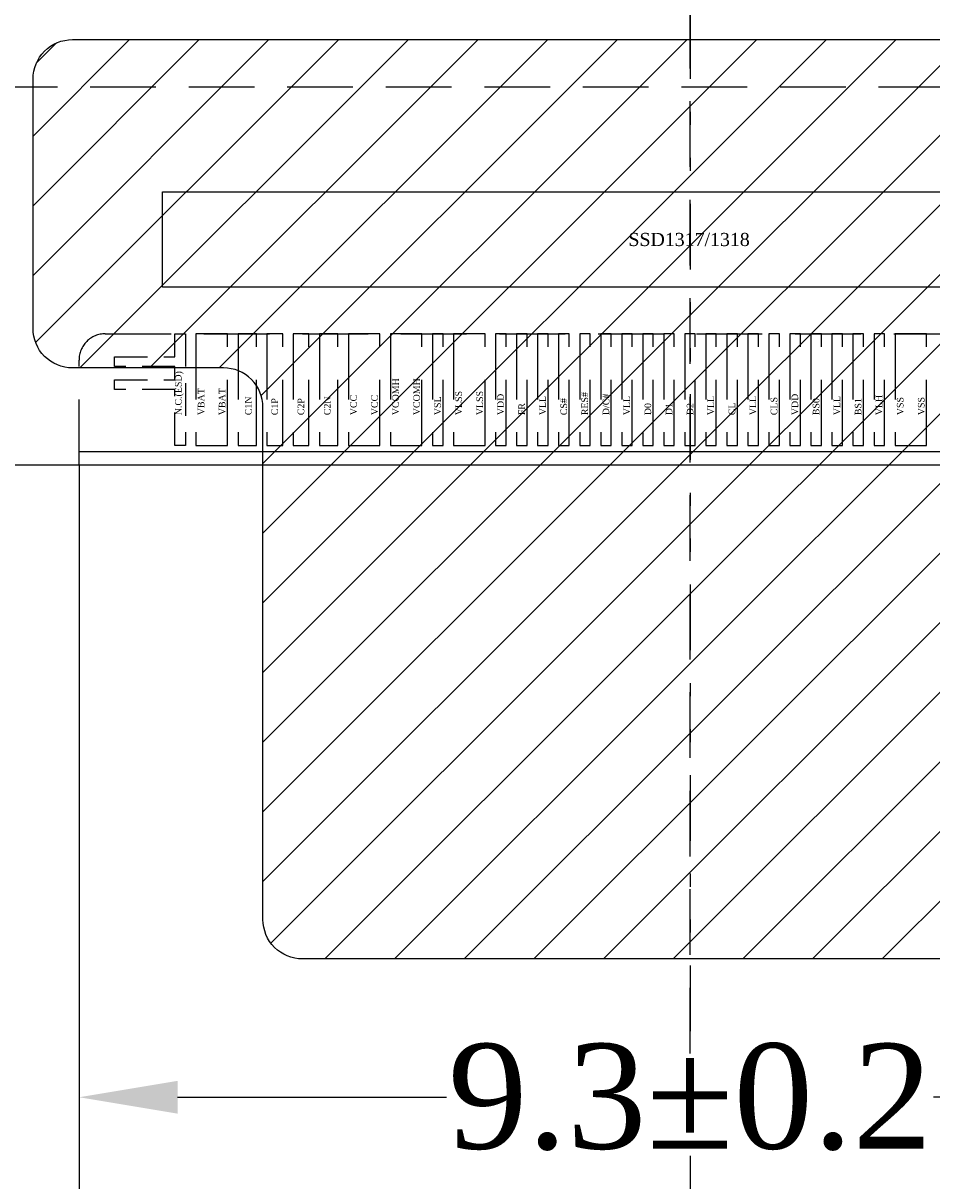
# Model space of a CAD drawing. Extents: x -334 to 152, y -2 to 1135.
# Tile 4 of 20: x -322.58 to -315.66, y 36.23 to 45.05. Entities that reach past the tile are written whole.
import ezdxf
from ezdxf.enums import TextEntityAlignment as Align

# ---------------------------------------------------------------- set-up
doc = ezdxf.new("R2010")
doc.units = 0
doc.header["$MEASUREMENT"] = 0
doc.linetypes.add('DASHED', pattern=[0.75, 0.5, -0.25])
doc.linetypes.add('DIVIDE', pattern=[1.25, 0.5, -0.25, 0, -0.25, 0, -0.25])
for name, color, linetype in [('Alignment', 5, 'DASHED'), ('Connection', 2, 'DASHED'), ('Driver IC', 8, 'Continuous'), ('FPC', 30, 'Continuous'), ('Tape', 6, 'Continuous')]:
    doc.layers.add(name, color=color, linetype=linetype)
doc.layers.add('IC-Lay2', color=3, linetype='Continuous', lineweight=0)
doc.styles.get("Standard").update_dxf_attribs({"font": 'times.ttf'})
doc.dimstyles.get("Standard").update_dxf_attribs({"dimtxt": 0.18, "dimasz": 0.18, "dimexe": 0.18, "dimexo": 0.0625, "dimgap": 0.09, "dimtad": 0, "dimtih": 1, "dimtoh": 1, "dimdec": 4, "dimzin": 0, "dimdsep": 46, "dimtxsty": 'Standard', "dimcen": 0.09, "dimadec": 0, "dimazin": 0, "dimtfac": 1, "dimtdec": 4, "dimtofl": 0, "dimtmove": 0, "dimatfit": 3, "dimfxl": 1, "dimtolj": 1, "dimtzin": 0, "dimarcsym": 0})

# ---------------------------------------------------------------- blocks, each defined once
blk = doc.blocks.new('*D123')
at = {"color": 0, "lineweight": -2, "transparency": 16777216}
for p, q in [((-322.1531, 37.9308), (-322.1531, 36.3676)), ((-312.8531, 37.9308), (-312.8531, 36.3676)), ((-321.4031, 36.8676), (-319.356, 36.8676)), ((-313.6031, 36.8676), (-315.6503, 36.8676))]:
    blk.add_line(p, q, dxfattribs=at)
at = {"color": 0, "transparency": 16777216}
for points in [[(-321.4031, 36.9926), (-321.4031, 36.7426), (-322.1531, 36.8676)], [(-313.6031, 36.9926), (-313.6031, 36.7426), (-312.8531, 36.8676)]]:
    blk.add_solid(points, dxfattribs=at)
at = {"layer": 'Defpoints', "color": 0, "transparency": 16777216}
for p in [(-322.1531, 38.4308), (-312.8531, 38.4308), (-312.8531, 36.8676)]:
    blk.add_point(p, dxfattribs=at)
at = {"color": 0, "transparency": 16777216, "insert": (-317.5031, 36.8676), "char_height": 0.8, "attachment_point": 5}
blk.add_mtext('\\A1;9.3±0.2', dxfattribs=at)

msp = doc.modelspace()

# ---------------------------------------------------------------- hatches: boundary and pattern name
h = msp.add_hatch()
h.set_pattern_fill('ANSI31', color=6, scale=3, style=0)
h.set_pattern_definition([(45, (-395.95095, -9.6399), (-0.265165, 0.265165), [])])
edge = h.paths.add_edge_path()
edge.add_arc((-321.05314, 42.12077), 0.3, 0, 90)
edge.add_line((-321.05314, 42.42077), (-322.20314, 42.42077))
edge.add_arc((-322.20314, 42.72077), 0.3, 180, 270, ccw=False)
edge.add_line((-322.50314, 42.72077), (-322.50314, 44.62077))
edge.add_arc((-322.20314, 44.62077), 0.3, 90, 180, ccw=False)
edge.add_line((-322.20314, 44.92077), (-312.80314, 44.92077))
edge.add_arc((-312.80314, 44.62077), 0.3, 0, 90, ccw=False)
edge.add_line((-312.50314, 44.62077), (-312.50314, 42.72077))
edge.add_arc((-312.80314, 42.72077), 0.3, 270, 360, ccw=False)
edge.add_line((-312.80314, 42.42077), (-313.95314, 42.42077))
edge.add_arc((-313.95314, 42.12077), 0.3, 90, 180)
edge.add_line((-314.25314, 42.12077), (-314.25314, 38.22077))
edge.add_arc((-314.55314, 38.22077), 0.3, -90, 0, ccw=False)
edge.add_line((-314.55314, 37.92077), (-320.45314, 37.92077))
edge.add_arc((-320.45314, 38.22077), 0.3, 180, 270, ccw=False)
edge.add_line((-320.75314, 38.22077), (-320.75314, 42.12077))

# ---------------------------------------------------------------- linework, layer by layer
at = {"color": 1, "linetype": 'DIVIDE'}
msp.add_line((-317.50314, 68.32077), (-317.50314, 27.96652), dxfattribs=at)
at = {"color": 1, "linetype": 'DASHED'}
msp.add_line((-317.50314, 37.20086), (-317.50314, 46.74046), dxfattribs=at)
at = {"color": 34}
for p, q in [((-312.85314, 41.78077), (-322.15314, 41.78077)), ((-322.15314, 41.68077), (-322.15314, 35.18077))]:
    msp.add_line(p, q, dxfattribs=at)
msp.add_lwpolyline([(-311.43814, 65.28077), (-311.43814, 41.68077), (-323.56814, 41.68077), (-323.56814, 65.28077)], close=True)
at = {"linetype": 'DASHED'}
msp.add_lwpolyline([(-323.56814, 65.28077), (-323.56814, 44.56077), (-311.43814, 44.56077), (-311.43814, 65.28077)], close=True, dxfattribs=at)
at = {"layer": 'Alignment', "ltscale": 0.5}
msp.add_lwpolyline([(-321.88314, 42.25577), (-321.88314, 42.33077), (-321.42314, 42.33077), (-321.42314, 42.43077), (-321.88314, 42.43077), (-321.88314, 42.50577), (-321.42314, 42.50577), (-321.42314, 42.68077), (-321.34314, 42.68077), (-321.34314, 41.83077), (-321.42314, 41.83077), (-321.42314, 42.25577)], close=True, dxfattribs=at)
at = {"layer": 'Connection'}
for points in [[(-321.26314, 41.83077), (-321.02314, 41.83077), (-321.02314, 42.68077), (-321.26314, 42.68077)], [(-320.94314, 41.83077), (-320.80314, 41.83077), (-320.80314, 42.68077), (-320.94314, 42.68077)], [(-320.72314, 41.83077), (-320.60314, 41.83077), (-320.60314, 42.68077), (-320.72314, 42.68077)], [(-320.52314, 41.83077), (-320.40314, 41.83077), (-320.40314, 42.68077), (-320.52314, 42.68077)], [(-320.32314, 41.83077), (-320.18314, 41.83077), (-320.18314, 42.68077), (-320.32314, 42.68077)], [(-320.10314, 41.83077), (-319.86314, 41.83077), (-319.86314, 42.68077), (-320.10314, 42.68077)], [(-319.78314, 41.83077), (-319.54314, 41.83077), (-319.54314, 42.68077), (-319.78314, 42.68077)], [(-319.46314, 41.83077), (-319.38314, 41.83077), (-319.38314, 42.68077), (-319.46314, 42.68077)], [(-319.30314, 41.83077), (-319.06314, 41.83077), (-319.06314, 42.68077), (-319.30314, 42.68077)], [(-318.98314, 41.83077), (-318.90314, 41.83077), (-318.90314, 42.68077), (-318.98314, 42.68077)], [(-318.82314, 41.83077), (-318.74314, 41.83077), (-318.74314, 42.68077), (-318.82314, 42.68077)], [(-318.66314, 41.83077), (-318.58314, 41.83077), (-318.58314, 42.68077), (-318.66314, 42.68077)], [(-318.50314, 41.83077), (-318.42314, 41.83077), (-318.42314, 42.68077), (-318.50314, 42.68077)], [(-318.34314, 41.83077), (-318.26314, 41.83077), (-318.26314, 42.68077), (-318.34314, 42.68077)], [(-318.18314, 41.83077), (-318.10314, 41.83077), (-318.10314, 42.68077), (-318.18314, 42.68077)], [(-318.02314, 41.83077), (-317.94314, 41.83077), (-317.94314, 42.68077), (-318.02314, 42.68077)], [(-317.86314, 41.83077), (-317.78314, 41.83077), (-317.78314, 42.68077), (-317.86314, 42.68077)], [(-317.70314, 41.83077), (-317.62314, 41.83077), (-317.62314, 42.68077), (-317.70314, 42.68077)], [(-317.54314, 41.83077), (-317.46314, 41.83077), (-317.46314, 42.68077), (-317.54314, 42.68077)], [(-317.38314, 41.83077), (-317.30314, 41.83077), (-317.30314, 42.68077), (-317.38314, 42.68077)], [(-317.22314, 41.83077), (-317.14314, 41.83077), (-317.14314, 42.68077), (-317.22314, 42.68077)], [(-317.06314, 41.83077), (-316.98314, 41.83077), (-316.98314, 42.68077), (-317.06314, 42.68077)], [(-316.90314, 41.83077), (-316.82314, 41.83077), (-316.82314, 42.68077), (-316.90314, 42.68077)], [(-316.74314, 41.83077), (-316.66314, 41.83077), (-316.66314, 42.68077), (-316.74314, 42.68077)], [(-316.58314, 41.83077), (-316.50314, 41.83077), (-316.50314, 42.68077), (-316.58314, 42.68077)], [(-316.42314, 41.83077), (-316.34314, 41.83077), (-316.34314, 42.68077), (-316.42314, 42.68077)], [(-316.26314, 41.83077), (-316.18314, 41.83077), (-316.18314, 42.68077), (-316.26314, 42.68077)], [(-316.10314, 41.83077), (-316.02314, 41.83077), (-316.02314, 42.68077), (-316.10314, 42.68077)], [(-315.94314, 41.83077), (-315.70314, 41.83077), (-315.70314, 42.68077), (-315.94314, 42.68077)]]:
    msp.add_lwpolyline(points, close=True, dxfattribs=at)
at = {"layer": 'Driver IC'}
msp.add_lwpolyline([(-313.48814, 43.03677), (-321.51814, 43.03677), (-321.51814, 43.76077), (-313.48814, 43.76077)], close=True, dxfattribs=at)
at = {"layer": 'FPC', "linetype": 'DASHED'}
msp.add_lwpolyline([(-322.15314, 41.68077), (-322.15314, 42.48077, -0.4142136), (-321.95314, 42.68077), (-313.05314, 42.68077, -0.4142136), (-312.85314, 42.48077), (-312.85314, 41.68077)], format="xyb", dxfattribs=at)
at = {"layer": 'Tape', "color": 6}
msp.add_lwpolyline([(-320.75314, 42.12077, 0.4142136), (-321.05314, 42.42077), (-322.20314, 42.42077, -0.4142136), (-322.50314, 42.72077), (-322.50314, 44.62077, -0.4142136), (-322.20314, 44.92077), (-312.80314, 44.92077, -0.4142136), (-312.50314, 44.62077), (-312.50314, 42.72077, -0.4142136), (-312.80314, 42.42077), (-313.95314, 42.42077, 0.4142136), (-314.25314, 42.12077), (-314.25314, 38.22077, -0.4142136), (-314.55314, 37.92077), (-320.45314, 37.92077, -0.4142136), (-320.75314, 38.22077)], format="xyb", close=True, dxfattribs=at)

# ---------------------------------------------------------------- texts
at = {"layer": 'IC-Lay2', "color": 2}
msp.add_text('SSD1317/1318', height=0.1, dxfattribs=at).set_placement((-317.51051, 43.39877), align=Align.MIDDLE_CENTER)
at = {"layer": 'IC-Lay2'}
for s, p in [('N.C.(ESD)', (-321.39767, 42.06077)), ('VBAT', (-321.22426, 42.06077)), ('VBAT', (-321.06426, 42.06077)), ('VCOMH', (-319.74426, 42.06077)), ('VCOMH', (-319.58426, 42.06077)), ('C1N', (-320.86426, 42.06077)), ('C1P', (-320.66426, 42.06077)), ('C2P', (-320.46426, 42.06077)), ('C2N', (-320.26426, 42.06077)), ('VCC', (-320.06426, 42.06077)), ('VCC', (-319.90426, 42.06077)), ('VSL', (-319.42426, 42.06077)), ('VLSS', (-319.26426, 42.06077)), ('VLSS', (-319.10426, 42.06077)), ('VDD', (-318.94538, 42.06077)), ('VSS', (-315.90426, 42.06077)), ('VSS', (-315.74426, 42.06077))]:
    msp.add_text(s, height=0.05, rotation=90, dxfattribs=at).set_placement(p, align=Align.MIDDLE_LEFT)
at = {"layer": 'IC-Lay2', "color": 7}
for s, p in [('FR', (-318.78426, 42.06077)), ('VLL', (-318.62538, 42.06077)), ('CS#', (-318.46426, 42.06077)), ('RES#', (-318.30426, 42.06077)), ('D/C#', (-318.143, 42.06077)), ('VLL', (-317.98538, 42.06077)), ('D0', (-317.82412, 42.06077)), ('D1', (-317.66325, 42.06077)), ('D2', (-317.50325, 42.06077)), ('VLL', (-317.34538, 42.06077)), ('CL', (-317.18426, 42.06077)), ('VLL', (-317.02538, 42.06077)), ('CLS', (-316.86426, 42.06077)), ('VDD', (-316.70538, 42.06077)), ('BS0', (-316.54426, 42.06077)), ('VLL', (-316.38538, 42.06077)), ('BS1', (-316.22426, 42.06077)), ('VLH', (-316.06538, 42.06077))]:
    msp.add_text(s, height=0.05, rotation=90, dxfattribs=at).set_placement(p, align=Align.MIDDLE_LEFT)

# ---------------------------------------------------------------- dimensions: what is measured, and where the dimension line sits
dim = msp.add_linear_dim(base=(-312.85314, 36.86756), p1=(-322.15314, 38.43077), p2=(-312.85314, 38.43077), dimstyle='Standard', override={"dimtxt": 0.8, "dimasz": 0.75, "dimexe": 0.5, "dimexo": 0.5, "dimgap": 0.1, "dimtih": 0, "dimtoh": 0, "dimdec": 2, "dimzin": 8, "dimazin": 2, "dimtol": 1, "dimtp": 0.2, "dimtm": 0.2, "dimtzin": 8})
dim.commit()
dim.dimension.update_dxf_attribs({"geometry": '*D123', "text_midpoint": (-317.50314, 36.86756)})

doc.saveas('drawing.dxf')
